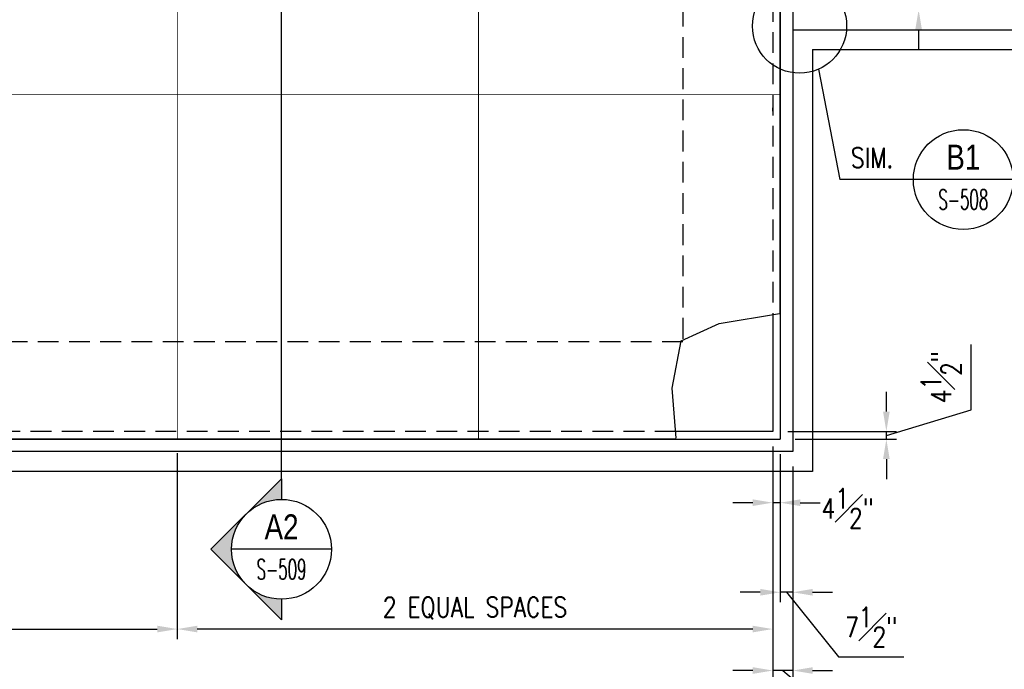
# Model space of a CAD drawing. Header units: inches. Extents: x -9715 to 32893, y -15613 to -1138.
# Tile 65 of 256: x 5454 to 6045, y -6826 to -6436. Entities that reach past the tile are written whole.
import ezdxf
from ezdxf.enums import TextEntityAlignment as Align

# ---------------------------------------------------------------- set-up
doc = ezdxf.new("R2010")
doc.units = ezdxf.units.IN
doc.header["$MEASUREMENT"] = 0
doc.linetypes.add('HIDDEN', pattern=[0.375, 0.25, -0.125])
doc.layers.get('0').update_dxf_attribs({"color": 252})
doc.layers.get('DEFPOINTS').update_dxf_attribs({"color": 11})
for name, color, linetype in [('A-Anno-Symb', 2, 'Continuous'), ('S-ANNO-DIMS', 2, 'Continuous'), ('S-ANNO-SYMB', 2, 'Continuous'), ('S-ANNO-TEXT', 2, 'Continuous'), ('S1', 2, 'Continuous')]:
    doc.layers.add(name, color=color, linetype=linetype)
doc.styles.add('125', font='romans.shx', dxfattribs={"width": 0.8, "height": 2})
doc.styles.add('DIM', font='ROMANS.shx', dxfattribs={"width": 0.8})
doc.styles.add('ROMANS', font='ROMANS.shx', dxfattribs={"width": 0.8})
doc.styles.get("Standard").update_dxf_attribs({"font": 'romans.shx', "width": 0.8})
doc.styles.add('TITTEXTL', font='swiss.ttf', dxfattribs={"width": 0.8})
doc.dimstyles.get("Standard").update_dxf_attribs({"dimtxt": 0.18, "dimasz": 0.18, "dimexe": 0.18, "dimexo": 0.0625, "dimgap": 0.09, "dimtad": 0, "dimtih": 1, "dimtoh": 1, "dimdec": 4, "dimzin": 0, "dimdsep": 46, "dimtxsty": 'Standard', "dimcen": 0.09, "dimadec": 0, "dimazin": 0, "dimtfac": 1, "dimtdec": 4, "dimtofl": 0, "dimtmove": 0, "dimatfit": 3, "dimfxl": 1, "dimtolj": 1, "dimtzin": 0, "dimarcsym": 0})

# ---------------------------------------------------------------- blocks, each defined once
blk = doc.blocks.new('Anno_Section_A2')
at = {"color": 0, "linetype": 'ByBlock', "lineweight": -2}
blk.add_line((2.5, 0), (-2.5, 0), dxfattribs=at)
blk.add_circle((0, 0), 2.5, dxfattribs=at)
at = {"color": 0, "linetype": 'ByBlock', "lineweight": -2, "style": 'ROMANS', "width": 0.8}
blk.add_attdef('NUMBER', text='', height=1, dxfattribs=at).set_placement((0, 0.5), align=Align.CENTER)
blk.add_attdef('SHEET', text='', height=0.75, dxfattribs=at).set_placement((0, -0.5), align=Align.TOP_CENTER)
blk = doc.blocks.new('NAVFAC_Anno_Arrow_A1')
at = {"linetype": 'ByBlock', "lineweight": -2}
h = blk.add_hatch(color=0, dxfattribs=at)
h.paths.add_polyline_path([(-1.768, 1.768), (-3.536, 0), (-2.5, 0, -0.198912)])
h.paths.add_polyline_path([(0, 3.536), (-1.768, 1.768, -0.414214), (1.768, 1.768)])
h.paths.add_polyline_path([(2.373, 1.162), (2.245, 1.1, -0.114349), (2.5, 0), (3.536, 0)])
h.paths.add_polyline_path([(1.768, 1.768, -0.082683), (2.245, 1.1), (2.373, 1.162)])
at = {"color": 0, "linetype": 'ByBlock', "lineweight": -2}
blk.add_lwpolyline([(-2.5, 0), (-3.536, 0), (0, 3.536), (3.536, 0), (2.5, 0)], dxfattribs=at)
blk = doc.blocks.new('*D603')
at = {"layer": 'DEFPOINTS', "color": 0}
for p in [(3941.93, -6695.42), (5917.93, -6695.42), (5917.93, -6844.78)]:
    blk.add_point(p, dxfattribs=at)
at = {"layer": 'S-ANNO-DIMS', "color": 2}
for p, q in [((3941.93, -6704.42), (3941.93, -6850.78)), ((5917.93, -6704.42), (5917.93, -6850.78)), ((3953.93, -6844.78), (5905.93, -6844.78))]:
    blk.add_line(p, q, dxfattribs=at)
for points in [[(3953.93, -6842.78), (3953.93, -6846.78), (3941.93, -6844.78)], [(5905.93, -6842.78), (5905.93, -6846.78), (5917.93, -6844.78)]]:
    blk.add_solid(points, dxfattribs=at)
at = {"layer": 'S-ANNO-DIMS', "color": 2, "insert": (4929.93, -6831.64), "char_height": 12, "attachment_point": 5, "style": 'DIM'}
blk.add_mtext('\\A1;164\'-8"', dxfattribs=at)
blk = doc.blocks.new('*D609')
at = {"layer": 'DEFPOINTS', "color": 0}
for p in [(5910.43, -6687.92), (5917.93, -6695.42), (5910.43, -6779.95)]:
    blk.add_point(p, dxfattribs=at)
at = {"layer": 'S-ANNO-DIMS', "color": 2}
for p, q in [((5910.43, -6696.92), (5910.43, -6785.95)), ((5917.93, -6704.42), (5917.93, -6785.95)), ((5898.43, -6779.95), (5886.43, -6779.95)), ((5917.93, -6779.95), (5910.43, -6779.95)), ((5917.93, -6779.95), (5910.43, -6779.95)), ((5914.18, -6779.95), (5945.36, -6818.83)), ((5929.93, -6779.95), (5941.93, -6779.95)), ((5945.36, -6818.83), (5984.68, -6818.83))]:
    blk.add_line(p, q, dxfattribs=at)
for points in [[(5898.43, -6777.95), (5898.43, -6781.95), (5910.43, -6779.95)], [(5929.93, -6777.95), (5929.93, -6781.95), (5917.93, -6779.95)]]:
    blk.add_solid(points, dxfattribs=at)
at = {"layer": 'S-ANNO-DIMS', "color": 2, "insert": (5965.02, -6800.83), "char_height": 12, "attachment_point": 5, "style": 'DIM'}
blk.add_mtext('\\A1;7{\\H1.000000x;\\S1#2;}"', dxfattribs=at)
blk = doc.blocks.new('*D610')
at = {"layer": 'DEFPOINTS', "color": 0}
for p in [(5905.93, -6683.42), (5910.43, -6687.92), (5905.93, -6726.12)]:
    blk.add_point(p, dxfattribs=at)
at = {"layer": 'S-ANNO-DIMS', "color": 2}
for p, q in [((5905.93, -6692.42), (5905.93, -6732.12)), ((5910.43, -6696.92), (5910.43, -6732.12)), ((5893.93, -6726.12), (5881.93, -6726.12)), ((5910.43, -6726.12), (5905.93, -6726.12)), ((5922.43, -6726.12), (5934.43, -6726.12))]:
    blk.add_line(p, q, dxfattribs=at)
for points in [[(5893.93, -6724.12), (5893.93, -6728.12), (5905.93, -6726.12)], [(5922.43, -6724.12), (5922.43, -6728.12), (5910.43, -6726.12)]]:
    blk.add_solid(points, dxfattribs=at)
at = {"layer": 'S-ANNO-DIMS', "color": 2, "insert": (5950.92, -6729.53), "char_height": 12, "attachment_point": 5, "style": 'DIM'}
blk.add_mtext('\\A1;4{\\H1.000000x;\\S1#2;}"', dxfattribs=at)
blk = doc.blocks.new('*D611')
at = {"layer": 'DEFPOINTS', "color": 0}
for p in [(5905.93, -6725.02), (5917.93, -6737.02), (5905.93, -6826.97)]:
    blk.add_point(p, dxfattribs=at)
at = {"layer": 'S-ANNO-DIMS', "color": 2}
for p, q in [((5905.93, -6734.02), (5905.93, -6832.97)), ((5917.93, -6746.02), (5917.93, -6832.97)), ((5893.93, -6826.97), (5881.93, -6826.97)), ((5917.93, -6826.97), (5905.93, -6826.97)), ((5917.93, -6826.97), (5905.93, -6826.97)), ((5911.93, -6826.97), (5946.84, -6856.09)), ((5929.93, -6826.97), (5941.93, -6826.97)), ((5946.84, -6856.09), (5996.33, -6856.09))]:
    blk.add_line(p, q, dxfattribs=at)
for points in [[(5893.93, -6824.97), (5893.93, -6828.97), (5905.93, -6826.97)], [(5929.93, -6824.97), (5929.93, -6828.97), (5917.93, -6826.97)]]:
    blk.add_solid(points, dxfattribs=at)
at = {"layer": 'S-ANNO-DIMS', "color": 2, "insert": (5971.59, -6842.95), "char_height": 12, "attachment_point": 5, "style": 'DIM'}
blk.add_mtext('\\A1;1\'-0"', dxfattribs=at)
blk = doc.blocks.new('*D618')
at = {"layer": 'DEFPOINTS', "color": 0}
for p in [(5905.93, -6683.42), (5548.18, -6687.42), (5548.18, -6802.05)]:
    blk.add_point(p, dxfattribs=at)
at = {"layer": 'S-ANNO-DIMS', "color": 2}
for p, q in [((5548.18, -6696.42), (5548.18, -6808.05)), ((5905.93, -6692.42), (5905.93, -6808.05)), ((5893.93, -6802.05), (5560.18, -6802.05))]:
    blk.add_line(p, q, dxfattribs=at)
for points in [[(5560.18, -6800.05), (5560.18, -6804.05), (5548.18, -6802.05)], [(5893.93, -6800.05), (5893.93, -6804.05), (5905.93, -6802.05)]]:
    blk.add_solid(points, dxfattribs=at)
at = {"layer": 'S-ANNO-DIMS', "color": 2, "insert": (5727.05, -6789.48), "char_height": 12, "attachment_point": 5, "style": 'DIM'}
blk.add_mtext('\\A1;2 EQUAL SPACES', dxfattribs=at)
blk = doc.blocks.new('*D613')
at = {"layer": 'DEFPOINTS', "color": 0}
for p in [(4311.68, -6687.92), (5548.18, -6687.42), (5548.18, -6802.05)]:
    blk.add_point(p, dxfattribs=at)
at = {"layer": 'S-ANNO-DIMS', "color": 2}
for p, q in [((5548.18, -6696.42), (5548.18, -6808.05)), ((4311.68, -6696.92), (4311.68, -6808.05)), ((4323.68, -6802.05), (5536.18, -6802.05))]:
    blk.add_line(p, q, dxfattribs=at)
for points in [[(4323.68, -6800.05), (4323.68, -6804.05), (4311.68, -6802.05)], [(5536.18, -6800.05), (5536.18, -6804.05), (5548.18, -6802.05)]]:
    blk.add_solid(points, dxfattribs=at)
at = {"layer": 'S-ANNO-DIMS', "color": 2, "insert": (4929.93, -6789.48), "char_height": 12, "attachment_point": 5, "style": 'DIM'}
blk.add_mtext('\\A1;6 EQUAL SPACES', dxfattribs=at)
blk = doc.blocks.new('*D614')
at = {"layer": 'DEFPOINTS', "color": 0}
for p in [(5905.93, -6683.42), (5974.21, -6683.42), (5910.43, -6687.92)]:
    blk.add_point(p, dxfattribs=at)
at = {"layer": 'S-ANNO-DIMS', "color": 2}
for p, q in [((6025.21, -6670.37), (6025.21, -6631.05)), ((5974.21, -6671.42), (5974.21, -6659.42)), ((5974.21, -6685.67), (6025.21, -6670.37)), ((5914.93, -6683.42), (5980.21, -6683.42)), ((5974.21, -6687.92), (5974.21, -6683.42)), ((5974.21, -6687.92), (5974.21, -6683.42)), ((5919.43, -6687.92), (5980.21, -6687.92)), ((5974.21, -6699.92), (5974.21, -6711.92))]:
    blk.add_line(p, q, dxfattribs=at)
for points in [[(5972.21, -6671.42), (5976.21, -6671.42), (5974.21, -6683.42)], [(5972.21, -6699.92), (5976.21, -6699.92), (5974.21, -6687.92)]]:
    blk.add_solid(points, dxfattribs=at)
at = {"layer": 'S-ANNO-DIMS', "color": 2, "insert": (6007.21, -6650.71), "char_height": 12, "attachment_point": 5, "rotation": 90, "style": 'DIM'}
blk.add_mtext('\\A1;4{\\H1.000000x;\\S1#2;}"', dxfattribs=at)
blk = doc.blocks.new('*D676')
at = {"layer": 'DEFPOINTS', "color": 0}
for p in [(5953.93, -6399.92), (5953.93, -6429.92), (5993.59, -6429.92)]:
    blk.add_point(p, dxfattribs=at)
at = {"layer": 'S-ANNO-DIMS', "color": 2}
for p, q in [((6016.88, -6387.65), (6016.88, -6336.79)), ((5993.59, -6387.92), (5993.59, -6375.92)), ((5993.59, -6414.92), (6016.88, -6387.65)), ((5962.93, -6399.92), (5999.59, -6399.92)), ((5993.59, -6399.92), (5993.59, -6429.92)), ((5993.59, -6399.92), (5993.59, -6429.92)), ((5962.93, -6429.92), (5999.59, -6429.92)), ((5993.59, -6441.92), (5993.59, -6453.92))]:
    blk.add_line(p, q, dxfattribs=at)
for points in [[(5991.59, -6387.92), (5995.59, -6387.92), (5993.59, -6399.92)], [(5991.59, -6441.92), (5995.59, -6441.92), (5993.59, -6429.92)]]:
    blk.add_solid(points, dxfattribs=at)
at = {"layer": 'S-ANNO-DIMS', "color": 2, "insert": (6003.73, -6362.22), "char_height": 12, "attachment_point": 5, "rotation": 90, "style": 'DIM'}
blk.add_mtext('\\A1;2\'-6"', dxfattribs=at)

msp = doc.modelspace()

# ---------------------------------------------------------------- linework, layer by layer
at = {"layer": 'S-ANNO-SYMB'}
for p, q in [((5610.84354, -6711.71931), (5610.84354, -6377.98854)), ((5933.35748, -6465.69491), (5946.34453, -6532.00174)), ((5990.42896, -6532.00174), (5946.34453, -6532.00174))]:
    msp.add_line(p, q, dxfattribs=at)
msp.add_circle((5922.07707, -6439.76929), 28.27341, dxfattribs=at)
at = {"layer": 'S1', "color": 4}
for p, q in [((5910.42856, -6249.91577), (5910.42856, -6687.91577)), ((5917.92856, -6429.91577), (5917.92856, -6695.41577)), ((5917.92856, -6441.91577), (6435.92856, -6441.91577)), ((5905.92856, -6490.90171), (5905.92856, -6488.87772)), ((5905.92856, -6683.41577), (5847.58457, -6683.41577)), ((3949.42856, -6687.91577), (5910.42856, -6687.91577)), ((5917.92856, -6695.41577), (3941.92856, -6695.41577))]:
    msp.add_line(p, q, dxfattribs=at)
at = {"layer": 'S1', "color": 3, "linetype": 'HIDDEN', "ltscale": 50}
for p, q in [((5905.92856, -6255.91577), (5905.92856, -6613.14482)), ((5847.58457, -6683.41577), (4723.7619, -6683.41577))]:
    msp.add_line(p, q, dxfattribs=at)
at = {"layer": 'S1', "color": 1, "linetype": 'HIDDEN', "ltscale": 50}
for p, q in [((5851.92856, -6352.58835), (5851.92856, -6629.41577)), ((5851.92856, -6629.41577), (4723.7619, -6629.41577))]:
    msp.add_line(p, q, dxfattribs=at)
at = {"layer": 'S1', "color": 2}
for p, q in [((5929.92856, -6453.91577), (6435.92856, -6453.91577)), ((5929.92856, -6453.91577), (5929.92856, -6707.41577)), ((5929.92856, -6707.41577), (3929.92856, -6707.41577))]:
    msp.add_line(p, q, dxfattribs=at)
at = {"layer": 'S1', "color": 4, "linetype": 'Continuous'}
msp.add_line((5905.92856, -6613.14482), (5905.92856, -6683.41577), dxfattribs=at)
at = {"layer": 'S1', "color": 3, "const_width": 0.5}
for points in [[(5910.17856, -6612.49065), (5910.17856, -6250.16577), (5548.17856, -6250.16577), (5548.17856, -6274.16577), (4662.55721, -6274.16577)], [(5729.17856, -6250.41577), (5729.17856, -6687.41577)], [(5548.18099, -6274.41577), (5548.18099, -6687.41577)], [(4723.7619, -6480.91577), (5909.92856, -6480.91577)], [(4723.7619, -6687.66577), (5847.89219, -6687.66577)]]:
    msp.add_lwpolyline(points, dxfattribs=at)
at = {"layer": 'S1', "color": 3, "linetype": 'Continuous'}
msp.add_lwpolyline([(5847.89219, -6687.41577), (5845.58306, -6657.3896), (5850.91878, -6628.84277), (5873.72555, -6618.41139), (5909.92856, -6612.49065)], dxfattribs=at)

# ---------------------------------------------------------------- block references
at = {"layer": 'A-Anno-Symb', "xscale": 12.00000006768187, "yscale": 12.00000006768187, "zscale": 12.0000000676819, "rotation": 90}
msp.add_blockref('NAVFAC_Anno_Arrow_A1', (5610.84354, -6754.14572), dxfattribs=at)
at = {"layer": 'S-ANNO-SYMB'}
ref = msp.add_blockref('Anno_Section_A2', (6020.42896, -6532.00174), dxfattribs=dict(at, xscale=12, yscale=12, zscale=11.99999999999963))
ref.add_attrib('NUMBER', 'B1', dxfattribs={"layer": '0', "color": 0, "linetype": 'ByBlock', "lineweight": -2, "height": 15, "style": 'TITTEXTL', "width": 0.796875}).set_placement((6020.42896, -6526.00174, 250), align=Align.CENTER)
ref.add_attrib('SHEET', 'S-508', dxfattribs={"layer": '0', "color": 0, "linetype": 'ByBlock', "lineweight": -2, "height": 12, "style": 'ROMANS', "width": 0.55}).set_placement((6020.42896, -6538.00174, 250), align=Align.TOP_CENTER)
ref = msp.add_blockref('Anno_Section_A2', (5610.84354, -6754.14572), dxfattribs=dict(at, xscale=12, yscale=12, zscale=11.99999999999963))
ref.add_attrib('NUMBER', 'A2', dxfattribs={"layer": '0', "color": 0, "linetype": 'ByBlock', "lineweight": -2, "height": 15, "style": 'TITTEXTL', "width": 0.796875}).set_placement((5610.84354, -6748.14572, 250), align=Align.CENTER)
ref.add_attrib('SHEET', 'S-509', dxfattribs={"layer": '0', "color": 0, "linetype": 'ByBlock', "lineweight": -2, "height": 12, "style": 'ROMANS', "width": 0.55}).set_placement((5610.84354, -6760.14572, 250), align=Align.TOP_CENTER)

# ---------------------------------------------------------------- texts
at = {"layer": 'S-ANNO-TEXT', "style": '125', "width": 0.8}
msp.add_text('SIM.', height=12, dxfattribs=at).set_placement((5965.661, -6518.87749), align=Align.MIDDLE)

# ---------------------------------------------------------------- dimensions: what is measured, and where the dimension line sits
at = {"layer": 'S-ANNO-DIMS'}
dim = msp.add_linear_dim(base=(5993.59166, -6429.91577), p1=(5953.92856, -6399.91577), p2=(5953.92856, -6429.91577), angle=90, dimstyle='Standard', override={"dimtxt": 12, "dimasz": 12, "dimexe": 6, "dimexo": 9, "dimgap": 6, "dimtad": 1, "dimtih": 0, "dimtoh": 0, "dimlfac": -1, "dimzin": 3, "dimlunit": 4, "dimtxsty": 'DIM', "dimdle": 6, "dimclrd": 2, "dimclre": 2, "dimclrt": 2, "dimadec": 2, "dimtofl": 1, "dimtmove": 1, "dimfrac": 1, "dimlwd": 65535, "dimlwe": 65535}, dxfattribs=at)
dim.commit()
dim.dimension.update_dxf_attribs({"geometry": '*D676', "text_midpoint": (6016.87738, -6381.64685), "dimtype": 160})
dim = msp.add_linear_dim(base=(5974.20922, -6683.41577), p1=(5910.42856, -6687.91577), p2=(5905.92856, -6683.41577), angle=90, dimstyle='Standard', override={"dimtxt": 12, "dimasz": 12, "dimexe": 6, "dimexo": 9, "dimgap": 6, "dimtad": 1, "dimtih": 0, "dimtoh": 0, "dimlfac": -1, "dimzin": 3, "dimlunit": 4, "dimtxsty": 'DIM', "dimdle": 6, "dimclrd": 2, "dimclre": 2, "dimclrt": 2, "dimadec": 2, "dimtofl": 1, "dimtmove": 1, "dimfrac": 1, "dimlwd": 65535, "dimlwe": 65535}, dxfattribs=at)
dim.commit()
dim.dimension.update_dxf_attribs({"geometry": '*D614', "text_midpoint": (6007.20922, -6664.36577)})
for p1, text, picture, middle in [((5905.92856, -6683.41577), '2 EQUAL SPACES', '*D618', (5727.05478, -6789.48082)), ((4311.67613, -6687.91577), '6 EQUAL SPACES', '*D613', (4929.92856, -6789.48082))]:
    dim = msp.add_linear_dim(base=(5548.18099, -6802.05225), p1=p1, p2=(5548.18099, -6687.41577), text=text, dimstyle='Standard', override={"dimtxt": 12, "dimasz": 12, "dimexe": 6, "dimexo": 9, "dimgap": 6, "dimtad": 1, "dimtih": 0, "dimtoh": 0, "dimlfac": -1, "dimzin": 3, "dimlunit": 4, "dimtxsty": 'DIM', "dimdle": 6, "dimclrd": 2, "dimclre": 2, "dimclrt": 2, "dimadec": 2, "dimtofl": 1, "dimtmove": 1, "dimfrac": 1, "dimlwd": 65535, "dimlwe": 65535}, dxfattribs=at)
    dim.commit()
    dim.dimension.update_dxf_attribs({"geometry": picture, "text_midpoint": middle})
for base, p1, p2, picture, middle in [((5905.92856, -6726.12343), (5910.42856, -6687.91577), (5905.92856, -6683.41577), '*D610', (5950.91569, -6747.53306)), ((5910.42856, -6779.94819), (5917.92856, -6695.41577), (5910.42856, -6687.91577), '*D609', (5951.3616, -6818.82576)), ((5905.92856, -6826.97255), (5917.92856, -6737.02364), (5905.92856, -6725.02364), '*D611', (5952.84386, -6856.0918))]:
    dim = msp.add_linear_dim(base=base, p1=p1, p2=p2, dimstyle='Standard', override={"dimtxt": 12, "dimasz": 12, "dimexe": 6, "dimexo": 9, "dimgap": 6, "dimtad": 1, "dimtih": 0, "dimtoh": 0, "dimlfac": -1, "dimzin": 3, "dimlunit": 4, "dimtxsty": 'DIM', "dimdle": 6, "dimclrd": 2, "dimclre": 2, "dimclrt": 2, "dimadec": 2, "dimtofl": 1, "dimtmove": 1, "dimfrac": 1, "dimlwd": 65535, "dimlwe": 65535}, dxfattribs=at)
    dim.commit()
    dim.dimension.update_dxf_attribs({"geometry": picture, "text_midpoint": middle, "dimtype": 160})
dim = msp.add_linear_dim(base=(5917.92856, -6844.78369), p1=(3941.92856, -6695.41577), p2=(5917.92856, -6695.41577), dimstyle='Standard', override={"dimtxt": 12, "dimasz": 12, "dimexe": 6, "dimexo": 9, "dimgap": 6, "dimtad": 1, "dimtih": 0, "dimtoh": 0, "dimlfac": -1, "dimzin": 3, "dimlunit": 4, "dimtxsty": 'DIM', "dimdle": 6, "dimclrd": 2, "dimclre": 2, "dimclrt": 2, "dimadec": 2, "dimtofl": 1, "dimtmove": 1, "dimfrac": 1, "dimlwd": 65535, "dimlwe": 65535}, dxfattribs=at)
dim.commit()
dim.dimension.update_dxf_attribs({"geometry": '*D603', "text_midpoint": (4929.92856, -6831.64084)})

doc.saveas('drawing.dxf')
